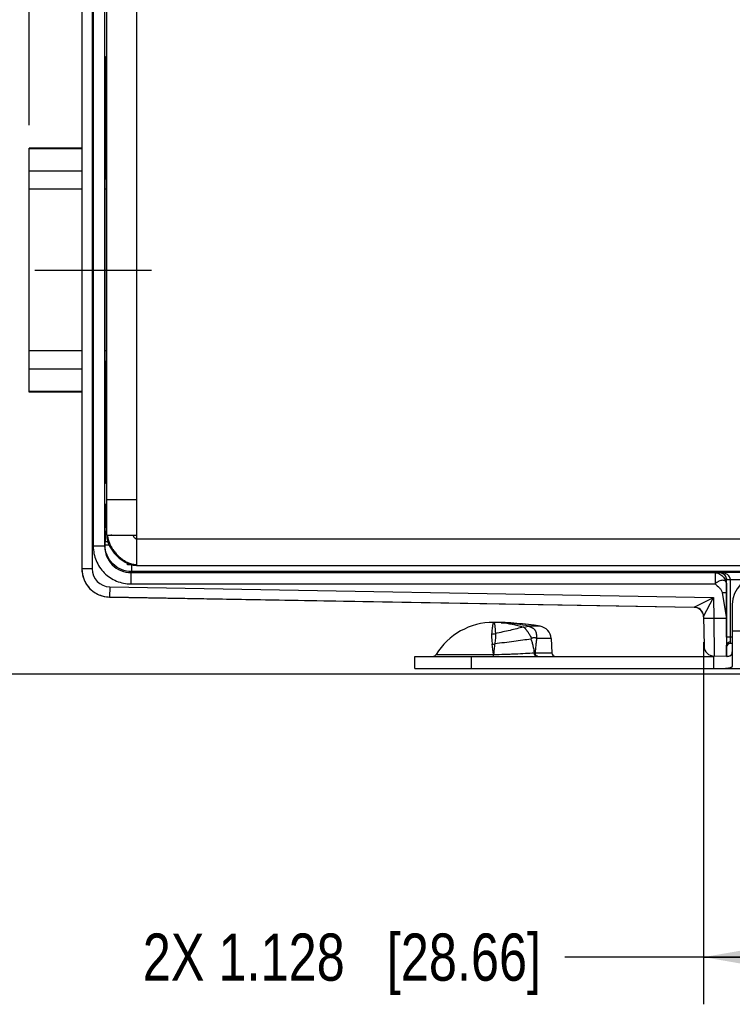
# Model space of a CAD drawing. Header units: inches. Extents: x 0 to 22, y 0 to 17.
# Tile 3 of 40: x 7.6 to 9.5, y 4.3 to 6.9. Entities that reach past the tile are written whole.
import ezdxf

# ---------------------------------------------------------------- set-up
doc = ezdxf.new("R2010")
doc.units = ezdxf.units.IN
doc.header["$LTSCALE"] = 1.21
doc.header["$MEASUREMENT"] = 0
doc.linetypes.add('CENTER', pattern=[0.6, 0.375, -0.075, 0.075, -0.075])
doc.layers.get('0').update_dxf_attribs({"linetype": 'CONTINUOUS'})
for name, color, linetype in [('02___PRT_ALL_AXES', 7, 'CONTINUOUS'), ('03___PRT_ALL_CURVES', 7, 'CONTINUOUS'), ('DIMENSIONS', 7, 'CONTINUOUS'), ('FEATURES', 7, 'CONTINUOUS')]:
    doc.layers.add(name, color=color, linetype=linetype)
doc.styles.get("Standard").update_dxf_attribs({"font": 'txt', "width": 0.8})
doc.dimstyles.new('DIMSTYLE_2', dxfattribs={"dimtxt": 0.125, "dimasz": 0.18, "dimexe": 0.125, "dimexo": 0.0625, "dimgap": 0.0625, "dimtad": 0, "dimtih": 1, "dimtoh": 1, "dimzin": 4, "dimdsep": 46, "dimtxsty": 'STANDARD', "dimblk": '_FILLED', "dimblk1": '_FILLED', "dimblk2": '_FILLED', "dimcen": 0.09, "dimazin": 1, "dimtp": 0.01, "dimtm": 0.01, "dimtfac": 1, "dimtofl": 0, "dimtmove": 0, "dimatfit": 3, "dimldrblk": '_FILLED', "dimfxl": 1, "dimtolj": 1, "dimtzin": 4, "dimarcsym": 0})

# ---------------------------------------------------------------- blocks, each defined once
blk = doc.blocks.new('_FILLED')
at = {"color": 0, "linetype": 'BYBLOCK'}
blk.add_solid([(0, 0), (-1, 0.174), (-1, -0.174)], dxfattribs=at)
blk = doc.blocks.new('*D8')
at = {"layer": 'DIMENSIONS', "color": 2, "linetype": 'CONTINUOUS'}
for p, q in [((9.4078, 5.2756), (9.4078, 4.316)), ((10.5359, 5.2735), (10.5359, 4.316)), ((9.9718, 4.441), (9.0396, 4.441)), ((9.4078, 4.441), (9.9718, 4.441)), ((10.5359, 4.441), (9.9718, 4.441))]:
    blk.add_line(p, q, dxfattribs=at)
at = {"layer": 'DIMENSIONS', "color": 2, "linetype": 'CONTINUOUS', "xscale": 0.18, "yscale": 0.18, "zscale": 0.18, "rotation": 180}
blk.add_blockref('_FILLED', (9.4078, 4.441), dxfattribs=at)
at = {"layer": 'DIMENSIONS', "color": 2, "linetype": 'CONTINUOUS', "xscale": 0.18, "yscale": 0.18, "zscale": 0.18}
blk.add_blockref('_FILLED', (10.5359, 4.441), dxfattribs=at)
at = {"layer": 'DIMENSIONS', "color": 2, "linetype": 'CONTINUOUS', "insert": (8.9771, 4.5035), "char_height": 0.125, "width": 1.625, "attachment_point": 3, "line_spacing_factor": 0.9}
blk.add_mtext('2X 1.128{\\ftxt.shx;\\W1.000000;\\H0.125000; }[28.66]', dxfattribs=at)
blk = doc.blocks.new('*D9')
at = {"layer": 'DIMENSIONS', "color": 2, "linetype": 'CONTINUOUS'}
for p, q in [((7.5724, 6.2615), (6.5291, 6.2615)), ((6.6541, 6.2615), (6.6541, 5.8512)), ((6.6541, 5.191), (6.6541, 5.6012)), ((9.7263, 5.191), (6.5291, 5.191))]:
    blk.add_line(p, q, dxfattribs=at)
at = {"layer": 'DIMENSIONS', "color": 2, "linetype": 'CONTINUOUS', "xscale": 0.18, "yscale": 0.18, "zscale": 0.18}
for p, rotation in [((6.6541, 6.2615), 90), ((6.6541, 5.191), 270)]:
    blk.add_blockref('_FILLED', p, dxfattribs=dict(at, rotation=rotation))
at = {"layer": 'DIMENSIONS', "color": 2, "linetype": 'CONTINUOUS', "insert": (6.6541, 5.7887), "char_height": 0.125, "width": 1.325, "attachment_point": 2, "line_spacing_factor": 0.9}
blk.add_mtext('1.071{\\ftxt.shx;\\W1.000000;\\H0.125000; }[27.19]', dxfattribs=at)
blk = doc.blocks.new('*D10')
at = {"layer": 'DIMENSIONS', "color": 2, "linetype": 'CONTINUOUS'}
for p, q in [((7.6199, 6.6455), (7.6199, 9.535)), ((10.7282, 8.3217), (10.7282, 9.535)), ((7.6199, 9.41), (8.2991, 9.41)), ((10.7282, 9.41), (10.0491, 9.41))]:
    blk.add_line(p, q, dxfattribs=at)
at = {"layer": 'DIMENSIONS', "color": 2, "linetype": 'CONTINUOUS', "xscale": 0.18, "yscale": 0.18, "zscale": 0.18, "rotation": 180}
blk.add_blockref('_FILLED', (7.6199, 9.41), dxfattribs=at)
at = {"layer": 'DIMENSIONS', "color": 2, "linetype": 'CONTINUOUS', "xscale": 0.18, "yscale": 0.18, "zscale": 0.18}
blk.add_blockref('_FILLED', (10.7282, 9.41), dxfattribs=at)
at = {"layer": 'DIMENSIONS', "color": 2, "linetype": 'CONTINUOUS', "insert": (9.1741, 9.4725), "char_height": 0.125, "width": 1.625, "attachment_point": 2, "line_spacing_factor": 0.9}
blk.add_mtext('8X 3.108{\\ftxt.shx;\\W1.000000;\\H0.125000; }[78.95]', dxfattribs=at)

msp = doc.modelspace()

# ---------------------------------------------------------------- linework, layer by layer
at = {"color": 7, "linetype": 'CONTINUOUS'}
for p, q in [((7.7599, 8.3807), (7.7599, 5.4702)), ((7.7869, 8.3807), (7.7869, 5.4702)), ((7.7902, 8.3211), (7.7902, 5.5299)), ((7.8202, 8.3211), (7.8202, 5.5299)), ((7.8235, 6.6543), (7.8235, 6.7101)), ((7.8259, 6.6973), (7.8235, 6.6952)), ((7.8245, 6.6794), (7.8235, 6.6794)), ((7.8246, 6.6664), (7.8235, 6.6664)), ((7.823, 6.6348), (7.8234, 6.6415)), ((7.8221, 6.0211), (7.8221, 6.5019)), ((7.8234, 5.8815), (7.823, 5.8881)), ((7.8235, 5.8128), (7.8235, 5.8687)), ((7.8235, 5.8565), (7.8246, 5.8565)), ((7.8235, 5.8435), (7.8245, 5.8435)), ((7.8259, 5.8256), (7.8235, 5.8277)), ((7.823, 5.6179), (7.8233, 5.6393)), ((7.8233, 5.6393), (7.8259, 5.6445)), ((7.822, 5.5914), (7.823, 5.5933)), ((7.823, 5.5993), (7.823, 5.5933)), ((7.823, 5.5993), (7.8259, 5.5993)), ((7.8395, 5.559), (7.8369, 5.559)), ((7.8202, 5.5299), (7.8216, 5.5327)), ((7.8291, 5.5414), (7.8216, 5.5414)), ((7.8216, 5.5327), (7.8216, 5.5414)), ((7.8326, 5.5327), (7.8216, 5.5327)), ((7.8202, 5.5299), (7.7902, 5.5299)), ((7.8809, 5.4805), (7.8809, 5.4839)), ((7.8916, 5.4805), (7.8916, 5.4627)), ((7.7869, 5.4702), (7.7599, 5.4702)), ((7.8902, 5.4599), (7.8916, 5.4627)), ((7.8902, 5.4599), (9.4384, 5.4599)), ((7.8902, 5.4599), (7.8902, 5.4299)), ((9.7744, 5.4627), (7.8916, 5.4627)), ((9.4384, 5.4599), (9.4486, 5.4602)), ((9.4384, 5.4599), (9.4384, 5.4299)), ((9.4486, 5.4602), (9.4491, 5.4613)), ((9.4491, 5.4613), (9.7888, 5.4613)), ((7.8902, 5.4299), (9.4384, 5.4299)), ((9.4684, 5.4299), (9.4682, 5.4064)), ((9.4684, 5.4299), (9.4686, 5.4402)), ((9.4686, 5.4402), (9.4688, 5.4407)), ((9.4688, 5.4407), (9.4688, 5.4423)), ((9.4788, 5.4413), (9.4688, 5.4411)), ((9.4788, 5.4407), (9.4688, 5.4407)), ((9.4688, 5.289), (9.4688, 5.4407)), ((9.4788, 5.4413), (9.5243, 5.4413)), ((9.4788, 5.289), (9.4788, 5.4407)), ((7.8341, 5.4222), (7.8336, 5.3952)), ((7.8341, 5.4222), (9.4338, 5.3943)), ((9.457, 5.4064), (9.4681, 5.338)), ((9.4682, 5.4064), (9.4681, 5.338)), ((7.8336, 5.3952), (9.3831, 5.3682)), ((9.3831, 5.3676), (7.8336, 5.3947)), ((9.3831, 5.3682), (9.4338, 5.3943)), ((9.4077, 5.3436), (9.4338, 5.3943)), ((9.4338, 5.3943), (9.4348, 5.3386)), ((8.8512, 5.328), (8.8509, 5.328)), ((8.8509, 5.328), (8.8512, 5.328)), ((8.8509, 5.328), (8.8512, 5.328)), ((9.4077, 5.3436), (9.409, 5.2651)), ((9.4348, 5.3386), (9.4078, 5.3381)), ((9.4681, 5.338), (9.4348, 5.3386)), ((9.4348, 5.3386), (9.4356, 5.2385)), ((8.9312, 5.3156), (8.93, 5.3155)), ((8.9312, 5.3156), (8.9439, 5.3176)), ((8.9743, 5.3178), (8.9439, 5.3178)), ((8.9439, 5.3176), (8.9439, 5.3178)), ((8.9515, 5.2853), (8.9501, 5.2837)), ((8.9644, 5.2864), (8.9655, 5.2851)), ((9.0035, 5.2851), (8.9655, 5.2851)), ((9.4839, 5.289), (9.4688, 5.289)), ((9.4789, 5.2758), (9.4788, 5.289)), ((9.4789, 5.272), (9.4789, 5.2758)), ((9.4839, 5.272), (9.4789, 5.272)), ((8.9612, 5.2474), (9.0054, 5.2474)), ((9.4689, 5.2385), (9.4689, 5.268)), ((8.6987, 5.2427), (8.8506, 5.2427)), ((8.8506, 5.2427), (8.8513, 5.2427)), ((8.8506, 5.238), (8.8506, 5.2385)), ((8.8511, 5.238), (8.8513, 5.2427)), ((9.4689, 5.238), (9.4356, 5.2385))]:
    msp.add_line(p, q, dxfattribs=at)
at = {"color": 3, "linetype": 'CONTINUOUS'}
for p, q in [((7.9059, 5.479), (7.9059, 8.372)), ((7.8259, 5.559), (7.8259, 8.292)), ((7.8259, 5.654), (7.9059, 5.654)), ((7.8259, 5.559), (7.8268, 5.559)), ((7.828, 5.559), (7.9059, 5.559)), ((7.9059, 5.549), (9.8799, 5.549)), ((7.9058, 5.479), (9.8009, 5.479))]:
    msp.add_line(p, q, dxfattribs=at)
at = {"color": 7, "linetype": 'CONTINUOUS'}
for centre, radius, start, end in [((12.0608, 5.5995), 4.2379, 179.7509, 180.0024), ((12.8696, 5.5418), 5.048, 179.6778, 180.0049), ((7.8348, 5.4702), 0.0748, 180.008, 182.9613), ((7.8349, 5.4697), 0.075, 180, 269), ((7.8352, 5.4703), 0.0753, 182.9633, 193.5794), ((7.8349, 5.4702), 0.048, 179.9994, 268.9984), ((7.835, 5.4702), 0.075, 193.6056, 201.2518), ((7.8349, 5.4702), 0.0749, 201.2534, 206.8242), ((7.8351, 5.4703), 0.0752, 206.8347, 215.8081), ((9.4489, 5.4407), 0.03, 359.9991, 0.992), ((7.8348, 5.4701), 0.0748, 215.8145, 219.8095), ((7.8351, 5.4703), 0.0752, 219.8195, 229.7812), ((7.8348, 5.47), 0.0748, 229.7918, 232.3451), ((7.8351, 5.4704), 0.0752, 232.3566, 243.5295), ((7.8349, 5.4702), 0.075, 243.5485, 269), ((9.3827, 5.3432), 0.025, 47.977, 88.9945), ((9.3827, 5.3432), 0.025, 47.9594, 89.0009), ((9.3827, 5.3426), 0.025, 1.0022, 89.0001), ((8.8509, 4.9008), 0.4271, 85.7985, 89.9642), ((8.8509, 5.077), 0.251, 85.3761, 89.9307), ((8.8503, 4.8944), 0.4336, 77.5215, 85.7732), ((8.8459, 5.3569), 0.0595, 269.9943, 279.9029), ((8.8413, 5.344), 0.0741, 275.0398, 280.0358), ((11.3573, 5.2863), 1.8884, 179.92, 180.5542), ((9.4789, 5.262), 0.01, 90, 180), ((8.4637, 5.2164), 0.3878, 3.8885, 7.9613), ((8.9377, 6.0036), 0.7566, 271.622, 271.7818), ((9.0154, 5.248), 0.01, 183, 270), ((9.436, 5.2655), 0.027, 181, 269), ((8.6902, 5.248), 0.01, 270, 328.5015), ((7.6613, 5.2435), 1.1894, 359.7612, 359.9636)]:
    msp.add_arc(centre, radius, start, end, dxfattribs=at)
at = {"color": 3, "linetype": 'CONTINUOUS'}
for centre, radius, start, end in [((7.8761, 5.559), 0.0502, 180.0009, 180.8338), ((7.8768, 5.559), 0.0508, 180.8338, 181.6763), ((7.8748, 5.5604), 0.0468, 181.7662, 182.4755), ((7.8757, 5.5604), 0.0478, 182.477, 183.6229), ((7.9139, 5.5568), 0.0772, 241.811, 246.6385), ((7.9059, 5.5296), 0.0506, 268.244, 269.8155), ((7.9049, 5.5237), 0.0426, 269.8423, 271.3178)]:
    msp.add_arc(centre, radius, start, end, dxfattribs=at)
at = {"color": 7, "linetype": 'CONTINUOUS'}
for centre, major_axis, ratio, start_param, end_param in [((7.824, 6.7535), (0, 0.074), 0.008727, -0.670764, 2.196724), ((7.8233, 6.6543), (0, 0.013), 0.008727, -2.96706, -1.570796), ((7.8232, 6.5019), (0, 0.135), 0.008727, 0.174533, 1.570796), ((7.8232, 6.0211), (0, 0.135), 0.008727, -4.712389, -3.316126), ((7.8233, 5.8687), (0, 0.013), 0.008727, -1.570796, -0.174533), ((7.824, 5.7695), (0, 0.074), 0.008727, 0.944869, 3.812357), ((9.469, 5.338), (0, 0.1), 0.008726, 1.570644, 3.041273)]:
    msp.add_ellipse(centre, major_axis=major_axis, ratio=ratio, start_param=start_param, end_param=end_param, dxfattribs=at)
for points in [[(7.8257, 5.6298), (7.8242, 5.6327), (7.8233, 5.636), (7.8233, 5.6393)], [(7.8257, 5.5783), (7.8234, 5.5822), (7.822, 5.5869), (7.822, 5.5914)], [(7.823, 5.5933), (7.823, 5.5894), (7.8239, 5.5854), (7.8256, 5.582)], [(9.3831, 5.3682), (9.3831, 5.3682), (9.3831, 5.3682), (9.3831, 5.3682), (9.3831, 5.3682)], [(9.4059, 5.3525), (9.4045, 5.356), (9.4022, 5.3592), (9.3994, 5.3618)], [(9.4077, 5.3436), (9.4076, 5.3466), (9.407, 5.3497), (9.4059, 5.3525)]]:
    msp.add_open_spline(points, degree=3, dxfattribs=at)
for points, knots in [([(7.8217, 5.5702), (7.8217, 5.5731), (7.8217, 5.5772), (7.8218, 5.5824), (7.8218, 5.5854), (7.8219, 5.5878), (7.8219, 5.5896), (7.822, 5.5907), (7.822, 5.5913), (7.822, 5.5914)], [0, 0, 0, 0, 0.411508, 0.582016, 0.72576, 0.840796, 0.925516, 0.978808, 1, 1, 1, 1]), ([(7.8916, 5.4627), (7.8825, 5.4627), (7.8641, 5.4664), (7.8408, 5.4819), (7.8252, 5.5052), (7.8216, 5.5236), (7.8216, 5.5327)], [0, 0, 0, 0, 0.250008, 0.500002, 0.749995, 1, 1, 1, 1]), ([(7.7902, 5.5299), (7.7902, 5.5169), (7.7954, 5.4906), (7.8176, 5.4573), (7.8509, 5.4351), (7.8772, 5.4299), (7.8902, 5.4299)], [0, 0, 0, 0, 0.249939, 0.500001, 0.750062, 1, 1, 1, 1]), ([(7.8202, 5.5299), (7.8202, 5.5208), (7.8238, 5.5024), (7.8394, 5.4791), (7.8627, 5.4635), (7.8811, 5.4599), (7.8902, 5.4599)], [0, 0, 0, 0, 0.249936, 0.499998, 0.75006, 1, 1, 1, 1]), ([(9.4384, 5.4599), (9.44, 5.4598), (9.4435, 5.4592), (9.4487, 5.4572), (9.4538, 5.454), (9.4585, 5.4499), (9.4625, 5.4451), (9.4658, 5.4401), (9.4675, 5.4356), (9.4682, 5.4321), (9.4684, 5.4306), (9.4684, 5.4299)], [0, 0, 0, 0, 0.1053, 0.230674, 0.36234, 0.501276, 0.64022, 0.770815, 0.896305, 0.954796, 1, 1, 1, 1]), ([(9.4486, 5.4602), (9.4512, 5.4602), (9.4564, 5.4592), (9.4631, 5.4547), (9.4675, 5.4481), (9.4686, 5.4428), (9.4686, 5.4402)], [0, 0, 0, 0, 0.250084, 0.500171, 0.750077, 1, 1, 1, 1]), ([(9.4688, 5.4423), (9.4685, 5.4455), (9.4667, 5.4512), (9.4613, 5.4572), (9.4553, 5.4605), (9.4511, 5.4612), (9.4491, 5.4613)], [0, 0, 0, 0, 0.324542, 0.579903, 0.797862, 1, 1, 1, 1]), ([(9.4788, 5.4413), (9.4788, 5.4431), (9.4779, 5.4467), (9.475, 5.4511), (9.4713, 5.4545), (9.4658, 5.4579), (9.4584, 5.4605), (9.4522, 5.4612), (9.4491, 5.4613)], [0, 0, 0, 0, 0.139659, 0.273271, 0.400932, 0.524533, 0.764338, 1, 1, 1, 1]), ([(9.4684, 5.4299), (9.4684, 5.4312), (9.468, 5.4338), (9.4659, 5.4371), (9.4625, 5.4391), (9.4582, 5.4397), (9.4534, 5.439), (9.4492, 5.4373), (9.4458, 5.4355), (9.4422, 5.4335), (9.4396, 5.4316), (9.4384, 5.4299)], [0, 0, 0, 0, 0.105689, 0.201398, 0.297978, 0.40693, 0.533793, 0.676569, 0.75429, 0.836208, 1, 1, 1, 1]), ([(9.4384, 5.4299), (9.4421, 5.4262), (9.4481, 5.4215), (9.4547, 5.4136), (9.4566, 5.4089), (9.457, 5.4064)], [0, 0, 0, 0, 0.509508, 0.757073, 1, 1, 1, 1]), ([(9.457, 5.4064), (9.4584, 5.4067), (9.461, 5.407), (9.4646, 5.4072), (9.4667, 5.4072), (9.4682, 5.4068), (9.4682, 5.4064)], [0, 0, 0, 0, 0.375004, 0.693333, 0.908456, 1, 1, 1, 1]), ([(8.8509, 5.328), (8.8509, 5.328), (8.8508, 5.3279), (8.8508, 5.3279), (8.8507, 5.3278), (8.8506, 5.3277), (8.8505, 5.3275), (8.8504, 5.3272), (8.8503, 5.3268), (8.8501, 5.3264), (8.8499, 5.3258), (8.8497, 5.3248), (8.8494, 5.3235), (8.849, 5.3219), (8.8486, 5.3201), (8.8483, 5.318), (8.8478, 5.3148), (8.8471, 5.3102), (8.8464, 5.3041), (8.8461, 5.2997), (8.8459, 5.2974)], [0, 0, 0, 0, 0.002842, 0.004747, 0.007053, 0.012976, 0.020745, 0.03041, 0.041994, 0.055508, 0.070957, 0.107661, 0.152059, 0.204085, 0.263666, 0.330724, 0.405157, 0.575723, 0.774442, 1, 1, 1, 1]), ([(8.8509, 5.328), (8.851, 5.328), (8.8512, 5.3279), (8.8516, 5.3278), (8.8519, 5.3276), (8.8522, 5.3272), (8.8525, 5.3268), (8.8527, 5.3264), (8.8528, 5.3261)], [0, 0, 0, 0, 0.098528, 0.197368, 0.412579, 0.536806, 0.675137, 1, 1, 1, 1]), ([(8.8528, 5.3261), (8.8529, 5.3258), (8.8531, 5.3253), (8.8534, 5.3244), (8.8537, 5.3233), (8.854, 5.3217), (8.8543, 5.3193), (8.8547, 5.316), (8.855, 5.3123), (8.8554, 5.308), (8.8557, 5.3033), (8.856, 5.3), (8.8561, 5.2983)], [0, 0, 0, 0, 0.029401, 0.063057, 0.101083, 0.143549, 0.241941, 0.358347, 0.492654, 0.644656, 0.813949, 1, 1, 1, 1]), ([(8.8711, 5.3271), (8.881, 5.3263), (8.9009, 5.3236), (8.9204, 5.3186), (8.93, 5.3155)], [0, 0, 0, 0, 0.49595, 1, 1, 1, 1]), ([(8.8459, 5.2974), (8.8458, 5.2964), (8.8457, 5.2943), (8.8457, 5.2912), (8.8459, 5.288), (8.8462, 5.2834), (8.8468, 5.2775), (8.8474, 5.2726), (8.8478, 5.2702)], [0, 0, 0, 0, 0.109796, 0.223971, 0.34258, 0.465599, 0.724548, 1, 1, 1, 1]), ([(8.8561, 5.2983), (8.8562, 5.2973), (8.8562, 5.2953), (8.8562, 5.2922), (8.8561, 5.289), (8.8558, 5.2844), (8.8552, 5.2784), (8.8545, 5.2735), (8.8542, 5.271)], [0, 0, 0, 0, 0.105865, 0.21817, 0.336422, 0.460131, 0.721976, 1, 1, 1, 1]), ([(8.93, 5.3155), (8.9244, 5.314), (8.9126, 5.3111), (8.8945, 5.3068), (8.8755, 5.3025), (8.8626, 5.2997), (8.8561, 5.2983)], [0, 0, 0, 0, 0.231262, 0.477986, 0.735848, 1, 1, 1, 1]), ([(8.9312, 5.3156), (8.9316, 5.3153), (8.9324, 5.3146), (8.9335, 5.3135), (8.9347, 5.3122), (8.9359, 5.3108), (8.9371, 5.3092), (8.9384, 5.3075), (8.9397, 5.3057), (8.9411, 5.3038), (8.9425, 5.3018), (8.9444, 5.2989), (8.9467, 5.2952), (8.9493, 5.2904), (8.9508, 5.2871), (8.9515, 5.2853)], [0, 0, 0, 0, 0.039285, 0.082686, 0.130083, 0.181349, 0.236293, 0.294577, 0.3559, 0.420118, 0.487046, 0.556315, 0.700293, 0.849087, 1, 1, 1, 1]), ([(8.9439, 5.3176), (8.9448, 5.3175), (8.9465, 5.317), (8.9486, 5.3163), (8.9503, 5.3157), (8.9515, 5.3151), (8.9527, 5.3145), (8.9539, 5.3139), (8.955, 5.3131), (8.9561, 5.3124), (8.9572, 5.3116), (8.9581, 5.3107), (8.959, 5.3097), (8.9598, 5.3088), (8.9606, 5.3078), (8.9613, 5.3067), (8.9619, 5.3056), (8.9626, 5.3041), (8.9634, 5.3021), (8.9641, 5.2997), (8.9645, 5.2971), (8.9648, 5.2945), (8.9648, 5.2918), (8.9647, 5.2891), (8.9645, 5.2873), (8.9644, 5.2864)], [0, 0, 0, 0, 0.06325, 0.127021, 0.159023, 0.191143, 0.223254, 0.255142, 0.286998, 0.319066, 0.350608, 0.38112, 0.411242, 0.441384, 0.471513, 0.50159, 0.531629, 0.561651, 0.621742, 0.682171, 0.743364, 0.805693, 0.869229, 0.933959, 1, 1, 1, 1]), ([(8.8542, 5.271), (8.8535, 5.2665), (8.8524, 5.257), (8.8516, 5.2476), (8.8513, 5.2427)], [0, 0, 0, 0, 0.485175, 1, 1, 1, 1]), ([(8.9501, 5.2837), (8.9429, 5.2826), (8.9277, 5.2804), (8.9043, 5.2773), (8.8796, 5.2741), (8.8627, 5.2721), (8.8542, 5.271)], [0, 0, 0, 0, 0.227444, 0.473727, 0.733305, 1, 1, 1, 1]), ([(8.9501, 5.2837), (8.9512, 5.2808), (8.9531, 5.2748), (8.9563, 5.2627), (8.9581, 5.2535), (8.9591, 5.2474)], [0, 0, 0, 0, 0.25017, 0.500185, 1, 1, 1, 1]), ([(8.9515, 5.2853), (8.9516, 5.2855), (8.9518, 5.2857), (8.9522, 5.286), (8.9526, 5.2863), (8.9531, 5.2866), (8.9538, 5.2869), (8.9549, 5.2873), (8.9564, 5.2877), (8.9581, 5.2879), (8.9595, 5.2879), (8.9606, 5.2879), (8.9614, 5.2878), (8.9622, 5.2876), (8.9632, 5.2872), (8.964, 5.2868), (8.9644, 5.2864)], [0, 0, 0, 0, 0.03495, 0.069485, 0.103678, 0.137428, 0.20391, 0.269427, 0.39775, 0.522524, 0.643872, 0.703389, 0.762257, 0.820625, 0.878925, 1, 1, 1, 1]), ([(8.9655, 5.2851), (8.965, 5.282), (8.9641, 5.2758), (8.9626, 5.2632), (8.9617, 5.2538), (8.9612, 5.2474)], [0, 0, 0, 0, 0.247928, 0.497558, 1, 1, 1, 1]), ([(9.4789, 5.2758), (9.4776, 5.2758), (9.4751, 5.2754), (9.4718, 5.2738), (9.4695, 5.2712), (9.4689, 5.269), (9.4689, 5.268)], [0, 0, 0, 0, 0.277216, 0.539647, 0.778843, 1, 1, 1, 1]), ([(8.8513, 5.2427), (8.8611, 5.243), (8.8757, 5.2434), (8.8949, 5.2441), (8.9132, 5.2449), (8.9346, 5.246), (8.9512, 5.2469), (8.9591, 5.2474)], [0, 0, 0, 0, 0.272723, 0.406137, 0.536078, 0.78119, 1, 1, 1, 1]), ([(8.9658, 5.238), (8.9654, 5.238), (8.9645, 5.2381), (8.9633, 5.2386), (8.9621, 5.2395), (8.9611, 5.2407), (8.9603, 5.2421), (8.9597, 5.2437), (8.9592, 5.2455), (8.9591, 5.2468), (8.9591, 5.2474)], [0, 0, 0, 0, 0.100605, 0.205668, 0.317878, 0.438869, 0.568974, 0.707308, 0.852071, 1, 1, 1, 1]), ([(8.9657, 5.2387), (8.965, 5.239), (8.9641, 5.2398), (8.9631, 5.241), (8.9623, 5.2425), (8.9617, 5.2442), (8.9613, 5.246), (8.9612, 5.247), (8.9612, 5.2474)], [0, 0, 0, 0, 0.220186, 0.338775, 0.462917, 0.725342, 0.86203, 1, 1, 1, 1]), ([(8.9683, 5.238), (8.9679, 5.238), (8.967, 5.2381), (8.9661, 5.2384), (8.9657, 5.2387)], [0, 0, 0, 0, 0.491068, 1, 1, 1, 1])]:
    msp.add_open_spline(points, degree=3, knots=knots, dxfattribs=at)
at = {"color": 3, "linetype": 'CONTINUOUS'}
for points, knots in [([(7.8259, 5.5575), (7.8261, 5.5537), (7.8271, 5.5461), (7.8308, 5.535), (7.8363, 5.5242), (7.8434, 5.514), (7.8518, 5.5046), (7.8612, 5.4962), (7.8715, 5.4892), (7.8788, 5.4855), (7.8825, 5.4839)], [0, 0, 0, 0, 0.115271, 0.235184, 0.359699, 0.487754, 0.617698, 0.747616, 0.875597, 1, 1, 1, 1]), ([(7.8281, 5.5574), (7.8285, 5.5507), (7.8313, 5.5405), (7.8376, 5.5278), (7.8437, 5.5184), (7.8509, 5.5096), (7.859, 5.5015), (7.8679, 5.4945), (7.8742, 5.4905), (7.8775, 5.4888)], [0, 0, 0, 0, 0.230367, 0.354565, 0.48295, 0.613695, 0.744772, 0.874152, 1, 1, 1, 1]), ([(7.8955, 5.559), (7.8957, 5.5583), (7.8962, 5.5569), (7.897, 5.5556), (7.8974, 5.555)], [0, 0, 0, 0, 0.475778, 1, 1, 1, 1]), ([(7.8974, 5.555), (7.8976, 5.5547), (7.8984, 5.5536), (7.8993, 5.5526), (7.9, 5.5519)], [0, 0, 0, 0, 0.249003, 1, 1, 1, 1]), ([(7.9, 5.5519), (7.9002, 5.5516), (7.9011, 5.5508), (7.9021, 5.5501), (7.9029, 5.5497)], [0, 0, 0, 0, 0.258743, 1, 1, 1, 1]), ([(7.9029, 5.5497), (7.9032, 5.5496), (7.9041, 5.5492), (7.9052, 5.549), (7.9059, 5.549)], [0, 0, 0, 0, 0.260171, 1, 1, 1, 1]), ([(7.8825, 5.4839), (7.8861, 5.4825), (7.8932, 5.4801), (7.9007, 5.4791), (7.9044, 5.479)], [0, 0, 0, 0, 0.509702, 1, 1, 1, 1]), ([(7.8833, 5.4859), (7.8868, 5.4845), (7.8938, 5.4821), (7.9012, 5.4811), (7.9048, 5.4811)], [0, 0, 0, 0, 0.512777, 1, 1, 1, 1])]:
    msp.add_open_spline(points, degree=3, knots=knots, dxfattribs=at)
at = {"layer": '02___PRT_ALL_AXES', "color": 7, "linetype": 'CONTINUOUS'}
for p, q in [((7.6199, 5.9381), (7.6199, 6.5848)), ((7.7599, 6.5848), (7.6199, 6.5848)), ((7.7599, 6.583), (7.6199, 6.583)), ((7.8259, 6.5848), (7.8223, 6.5848)), ((7.8259, 6.583), (7.8223, 6.583)), ((7.7599, 6.524), (7.6199, 6.524)), ((7.8259, 6.524), (7.8221, 6.524)), ((7.7599, 6.4758), (7.6199, 6.4758)), ((7.8259, 6.4758), (7.8221, 6.4758)), ((7.7599, 6.0471), (7.6199, 6.0471)), ((7.8259, 6.0471), (7.8221, 6.0471)), ((7.7599, 5.999), (7.6199, 5.999)), ((7.8259, 5.999), (7.8221, 5.999)), ((7.7599, 5.94), (7.6199, 5.94)), ((7.7599, 5.9381), (7.6199, 5.9381)), ((7.8259, 5.94), (7.8223, 5.94)), ((7.8259, 5.9381), (7.8223, 5.9381)), ((7.8948, 5.4805), (7.8809, 5.4805)), ((9.4839, 5.306), (9.5757, 5.306)), ((9.0035, 5.2851), (9.0054, 5.2474))]:
    msp.add_line(p, q, dxfattribs=at)
at = {"layer": '02___PRT_ALL_AXES', "color": 7, "linetype": 'CENTER'}
msp.add_line((7.6349, 6.2615), (7.9449, 6.2615), dxfattribs=at)
at = {"layer": '02___PRT_ALL_AXES', "color": 7, "linetype": 'CONTINUOUS'}
for centre, radius, start, end in [((8.8509, 5.1495), 0.1785, 90, 148.5015), ((8.8509, 4.578), 0.75, 80.5349, 90), ((8.9685, 5.2832), 0.035, 3, 80.5349)]:
    msp.add_arc(centre, radius, start, end, dxfattribs=at)
at = {"layer": '03___PRT_ALL_CURVES', "color": 40, "linetype": 'CONTINUOUS'}
for p, q in [((7.8259, 5.559), (7.8268, 5.559)), ((7.828, 5.559), (7.9059, 5.559)), ((7.9059, 5.479), (7.9059, 5.559))]:
    msp.add_line(p, q, dxfattribs=at)
at = {"layer": 'FEATURES', "color": 7, "linetype": 'CONTINUOUS'}
for p, q in [((9.4839, 5.375), (9.4839, 5.2137)), ((8.6429, 5.238), (9.4356, 5.238)), ((8.6429, 5.206), (8.6429, 5.238)), ((8.7929, 5.206), (8.7929, 5.238)), ((9.4339, 5.238), (9.4339, 5.206)), ((8.6429, 5.206), (9.7695, 5.206))]:
    msp.add_line(p, q, dxfattribs=at)
for centre, radius, start, end in [((9.5589, 5.375), 0.075, 90, 180), ((9.4666, 5.2944), 0.0565, 272.4074, 273.4399)]:
    msp.add_arc(centre, radius, start, end, dxfattribs=at)
for points, knots in [([(9.47, 5.2381), (9.4711, 5.2381), (9.4732, 5.2383), (9.4757, 5.2388), (9.4775, 5.2394), (9.4786, 5.2399), (9.4797, 5.2405), (9.4806, 5.2412), (9.4815, 5.242), (9.4822, 5.2428), (9.4827, 5.2438), (9.4833, 5.2453), (9.4838, 5.2473), (9.4839, 5.2491), (9.4839, 5.25)], [0, 0, 0, 0, 0.159248, 0.300725, 0.365158, 0.425814, 0.483258, 0.538239, 0.591674, 0.644581, 0.69799, 0.752854, 0.86985, 1, 1, 1, 1]), ([(9.4839, 5.2137), (9.4839, 5.213), (9.4838, 5.212), (9.4833, 5.2108), (9.4828, 5.21), (9.4822, 5.2092), (9.4814, 5.2086), (9.4804, 5.208), (9.4793, 5.2075), (9.4781, 5.2071), (9.4767, 5.2067), (9.4752, 5.2065), (9.4735, 5.2063), (9.4717, 5.2061), (9.4691, 5.206), (9.4671, 5.206), (9.4657, 5.206)], [0, 0, 0, 0, 0.092746, 0.136403, 0.179736, 0.224089, 0.270754, 0.320843, 0.375217, 0.43449, 0.499045, 0.569085, 0.644658, 0.725709, 0.812102, 1, 1, 1, 1])]:
    msp.add_open_spline(points, degree=3, knots=knots, dxfattribs=at)

# ---------------------------------------------------------------- dimensions: what is measured, and where the dimension line sits
at = {"layer": 'DIMENSIONS', "color": 2, "linetype": 'CONTINUOUS'}
dim = msp.add_linear_dim(base=(10.7282, 9.41), p1=(7.6199, 6.583), p2=(10.7282, 8.2592), text='8X <>', dimstyle='DIMSTYLE_2', dxfattribs=at)
dim.commit()
dim.dimension.update_dxf_attribs({"geometry": '*D10', "text_midpoint": (9.1741, 9.41), "dimtype": 160})
dim = msp.add_linear_dim(base=(6.6541, 5.191), p1=(7.6349, 6.2615), p2=(9.7888, 5.191), angle=270, dimstyle='DIMSTYLE_2', dxfattribs=at)
dim.commit()
dim.dimension.update_dxf_attribs({"geometry": '*D9', "text_midpoint": (6.6541, 5.7262), "dimtype": 160})
dim = msp.add_linear_dim(base=(9.4078, 4.441), p1=(10.5359, 5.336), p2=(9.4078, 5.3381), angle=180, text='2X <>', dimstyle='DIMSTYLE_2', dxfattribs=at)
dim.commit()
dim.dimension.update_dxf_attribs({"geometry": '*D8', "text_midpoint": (8.1646, 4.441), "dimtype": 160})

doc.saveas('drawing.dxf')
